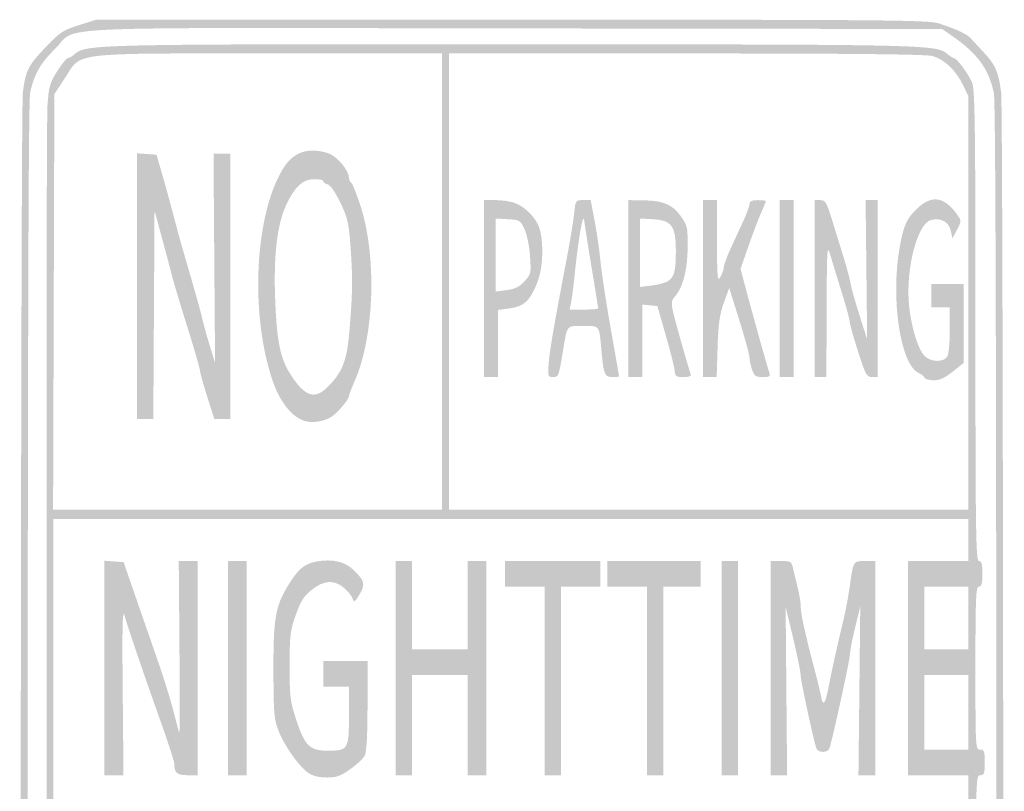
# Model space of a CAD drawing. Header units: inches. Extents: x -0.49 to 0.49, y -1.4 to 1.36.
# Tile 6 of 6: x -0.49 to 0.49, y 0.59 to 1.36. Entities that reach past the tile are written whole.
import ezdxf

# ---------------------------------------------------------------- set-up
doc = ezdxf.new("R2010")
doc.units = ezdxf.units.IN
doc.header["$MEASUREMENT"] = 0

msp = doc.modelspace()

# ---------------------------------------------------------------- hatches: boundary and pattern name
h = msp.add_hatch(color=7)
edge = h.paths.add_edge_path()
edge.add_spline(control_points=[(-0.38837, -1.35587), (-0.4232, -1.35139), (-0.45212, -1.33616), (-0.46555, -1.31525), (-0.48323, -1.28772), (-0.4863, -1.28057), (-0.48853, -1.26163), (-0.49162, -1.23555), (-0.49156, 1.26028), (-0.48847, 1.28431), (-0.48561, 1.30662), (-0.48325, 1.31122), (-0.46467, 1.3306), (-0.45139, 1.34445), (-0.44799, 1.34665), (-0.43247, 1.35153)], knot_values=[0, 0, 0, 0, 1, 1, 1, 2, 2, 2, 3, 3, 3, 4, 4, 4, 5, 5, 5, 5], degree=3, periodic=0)
edge.add_line((-0.43247, 1.35153), (-0.41512, 1.35698))
edge.add_line((-0.41512, 1.35698), (0, 1.35698))
edge.add_spline(control_points=[(0, 1.35698), (0.38033, 1.35698), (0.41609, 1.35665), (0.42674, 1.35312), (0.44492, 1.3471), (0.45432, 1.34261), (0.45849, 1.33798), (0.46061, 1.33564), (0.46616, 1.32964), (0.47083, 1.32464), (0.48278, 1.31187), (0.48583, 1.30489), (0.48847, 1.28431), (0.49154, 1.26041), (0.49162, -1.23546), (0.48855, -1.26167), (0.48627, -1.28118), (0.48055, -1.2936), (0.46327, -1.31657), (0.45527, -1.32719), (0.4252, -1.34884), (0.41843, -1.34884), (0.41628, -1.34884), (0.41047, -1.35067), (0.40552, -1.35291), (0.39706, -1.35673), (0.37281, -1.35699), (0.01047, -1.35725), (-0.20186, -1.3574), (-0.38134, -1.35678), (-0.38837, -1.35587)], knot_values=[0, 0, 0, 0, 1, 1, 1, 2, 2, 2, 3, 3, 3, 4, 4, 4, 5, 5, 5, 6, 6, 6, 7, 7, 7, 8, 8, 8, 9, 9, 9, 10, 10, 10, 10], degree=3, periodic=0)
edge = h.paths.add_edge_path(flags=0)
edge.add_spline(control_points=[(0.41717, -1.34092), (0.43893, -1.32958), (0.45455, -1.31545), (0.46647, -1.29633), (0.48542, -1.26593), (0.4837, -1.39562), (0.48378, 0.01177), (0.48384, 0.95414), (0.48318, 1.2744), (0.48118, 1.28387), (0.47609, 1.30788), (0.46485, 1.32322), (0.43956, 1.3407)], knot_values=[0, 0, 0, 0, 1, 1, 1, 2, 2, 2, 3, 3, 3, 4, 4, 4, 4], degree=3, periodic=0)
edge.add_line((0.43956, 1.3407), (0.42947, 1.34767))
edge.add_line((0.42947, 1.34767), (0.00175, 1.34827))
edge.add_spline(control_points=[(0.00175, 1.34827), (-0.4837, 1.34896), (-0.43225, 1.35124), (-0.45613, 1.32797), (-0.47092, 1.31355), (-0.47725, 1.30242), (-0.48118, 1.28387), (-0.48318, 1.2744), (-0.48384, 0.95414), (-0.48378, 0.01177), (-0.4837, -1.37097), (-0.48482, -1.2666), (-0.46985, -1.29092), (-0.46597, -1.29723), (-0.46279, -1.30322), (-0.46279, -1.30423), (-0.46279, -1.30873), (-0.44198, -1.32783), (-0.42702, -1.33705), (-0.40726, -1.34924), (-0.42956, -1.34863), (0.00041, -1.34874)], knot_values=[0, 0, 0, 0, 1, 1, 1, 2, 2, 2, 3, 3, 3, 4, 4, 4, 5, 5, 5, 6, 6, 6, 7, 7, 7, 7], degree=3, periodic=0)
edge.add_line((0.00041, -1.34874), (0.40199, -1.34884))
edge.add_line((0.40199, -1.34884), (0.41717, -1.34092))
h = msp.add_hatch(color=7)
edge = h.paths.add_edge_path()
edge.add_spline(control_points=[(-0.38023, -1.3311), (-0.38279, -1.33058), (-0.39089, -1.32898), (-0.39823, -1.32755), (-0.40557, -1.32612), (-0.41276, -1.32353), (-0.41421, -1.32178), (-0.41566, -1.32003), (-0.4191, -1.3186), (-0.42185, -1.3186), (-0.42734, -1.3186), (-0.43306, -1.3135), (-0.44527, -1.29767), (-0.45824, -1.28087), (-0.46052, -1.27539), (-0.46295, -1.25517), (-0.46444, -1.24286), (-0.46503, -1.02237), (-0.46461, -0.63605)], knot_values=[0, 0, 0, 0, 1, 1, 1, 2, 2, 2, 3, 3, 3, 4, 4, 4, 5, 5, 5, 6, 6, 6, 6], degree=3, periodic=0)
edge.add_line((-0.46461, -0.63605), (-0.46395, -0.03605))
edge.add_line((-0.46395, -0.03605), (-0.45541, -0.02384))
edge.add_spline(control_points=[(-0.45541, -0.02384), (-0.44345, -0.00674), (-0.4348, 0), (-0.4248, 0), (-0.41364, 0), (-0.4119, 0.00403), (-0.42134, 0.00799), (-0.42559, 0.00978), (-0.43086, 0.01316), (-0.43304, 0.0155), (-0.44487, 0.0282), (-0.45347, 0.03951), (-0.45841, 0.04884)], knot_values=[0, 0, 0, 0, 1, 1, 1, 2, 2, 2, 3, 3, 3, 4, 4, 4, 4], degree=3, periodic=0)
edge.add_line((-0.45841, 0.04884), (-0.46395, 0.0593))
edge.add_line((-0.46395, 0.0593), (-0.46467, 0.65465))
edge.add_spline(control_points=[(-0.46467, 0.65465), (-0.46507, 0.98209), (-0.46472, 1.25956), (-0.46389, 1.27125), (-0.46255, 1.29031), (-0.46154, 1.29386), (-0.45411, 1.30556), (-0.44956, 1.31273), (-0.44476, 1.3186), (-0.44345, 1.3186), (-0.44214, 1.3186), (-0.43921, 1.32029), (-0.43694, 1.32234), (-0.42577, 1.33244), (-0.42061, 1.33256), (0.00116, 1.33241), (0.41711, 1.33227), (0.42381, 1.33212), (0.43484, 1.32267), (0.43745, 1.32044), (0.44036, 1.3186), (0.44131, 1.3186), (0.44412, 1.3186), (0.45584, 1.30284), (0.45944, 1.29421), (0.46228, 1.28741), (0.46279, 1.25046), (0.46279, 1.05124), (0.46279, 0.84394), (0.4632, 0.81628), (0.46628, 0.81628), (0.46896, 0.81628), (0.46977, 0.81331), (0.46977, 0.80349), (0.46977, 0.79367), (0.46896, 0.7907), (0.46628, 0.7907), (0.46324, 0.7907), (0.46279, 0.7801), (0.46279, 0.7093), (0.46279, 0.62946), (0.46288, 0.62791), (0.46744, 0.62791), (0.47153, 0.62791), (0.47209, 0.62636), (0.47209, 0.61512), (0.47209, 0.60388), (0.47153, 0.60233), (0.46744, 0.60233), (0.46282, 0.60233), (0.46279, 0.60078), (0.46279, 0.33262)], knot_values=[0, 0, 0, 0, 1, 1, 1, 2, 2, 2, 3, 3, 3, 4, 4, 4, 5, 5, 5, 6, 6, 6, 7, 7, 7, 8, 8, 8, 9, 9, 9, 10, 10, 10, 11, 11, 11, 12, 12, 12, 13, 13, 13, 14, 14, 14, 15, 15, 15, 16, 16, 16, 17, 17, 17, 17], degree=3, periodic=0)
edge.add_line((0.46279, 0.33262), (0.46279, 0.06292))
edge.add_line((0.46279, 0.06292), (0.45699, 0.04981))
edge.add_spline(control_points=[(0.45699, 0.04981), (0.45177, 0.038), (0.4447, 0.02787), (0.43308, 0.0155), (0.43087, 0.01316), (0.42559, 0.00978), (0.42134, 0.00799), (0.41199, 0.00406), (0.41361, 0), (0.42455, 0), (0.43113, 0), (0.43459, -0.00212), (0.44407, -0.01196), (0.45041, -0.01854), (0.45722, -0.02733), (0.45919, -0.0315), (0.46241, -0.03827), (0.46279, -0.10373), (0.46279, -0.65064), (0.46279, -1.17811), (0.46233, -1.26352), (0.45943, -1.27174), (0.45577, -1.28211), (0.43884, -1.30785), (0.4314, -1.31438), (0.42884, -1.31662), (0.42473, -1.31848), (0.42228, -1.31853), (0.41982, -1.31857), (0.41616, -1.32002), (0.41414, -1.32176), (0.40303, -1.33131), (0.40662, -1.33122), (0.00698, -1.33165), (-0.20343, -1.33188), (-0.37767, -1.33163), (-0.38023, -1.3311)], knot_values=[0, 0, 0, 0, 1, 1, 1, 2, 2, 2, 3, 3, 3, 4, 4, 4, 5, 5, 5, 6, 6, 6, 7, 7, 7, 8, 8, 8, 9, 9, 9, 10, 10, 10, 11, 11, 11, 12, 12, 12, 12], degree=3, periodic=0)
edge = h.paths.add_edge_path(flags=0)
edge.add_spline(control_points=[(0.39886, -1.32025), (0.41344, -1.31674), (0.43115, -1.30417), (0.43604, -1.29388), (0.43808, -1.28957), (0.44064, -1.28605), (0.44172, -1.28605), (0.44281, -1.28605), (0.44642, -1.27923), (0.44975, -1.27091)], knot_values=[0, 0, 0, 0, 1, 1, 1, 2, 2, 2, 3, 3, 3, 3], degree=3, periodic=0)
edge.add_line((0.44975, -1.27091), (0.45581, -1.25577))
edge.add_line((0.45581, -1.25577), (0.45581, -1.16509))
edge.add_line((0.45581, -1.16509), (0.45581, -1.07442))
edge.add_line((0.45581, -1.07442), (-0.00116, -1.07442))
edge.add_line((-0.00116, -1.07442), (-0.45814, -1.07442))
edge.add_line((-0.45814, -1.07442), (-0.45814, -1.15919))
edge.add_spline(control_points=[(-0.45814, -1.15919), (-0.45814, -1.21303), (-0.45719, -1.24845), (-0.45553, -1.25628), (-0.45263, -1.26996), (-0.44527, -1.28605), (-0.44192, -1.28605), (-0.44073, -1.28605), (-0.43808, -1.28957), (-0.43604, -1.29388), (-0.43132, -1.30381), (-0.41367, -1.31666), (-0.40004, -1.32007), (-0.38443, -1.32398), (0.38268, -1.32415), (0.39886, -1.32025)], knot_values=[0, 0, 0, 0, 1, 1, 1, 2, 2, 2, 3, 3, 3, 4, 4, 4, 5, 5, 5, 5], degree=3, periodic=0)
h.paths.add_polyline_path([(0.45581, -0.7686), (0.45581, -0.46977), (-0.00116, -0.46977), (-0.45814, -0.46977), (-0.45814, -0.7686), (-0.45814, -1.06744), (-0.00116, -1.06744), (0.45581, -1.06744), (0.45581, -0.7686)], flags=0)
edge = h.paths.add_edge_path(flags=0)
edge.add_line((-0.06977, -0.23256), (-0.06977, -0.00465))
edge.add_line((-0.06977, -0.00465), (-0.22384, -0.00407))
edge.add_spline(control_points=[(-0.22384, -0.00407), (-0.30858, -0.00375), (-0.38733, -0.00349), (-0.39884, -0.0035), (-0.41637, -0.00351), (-0.42111, -0.00434), (-0.42804, -0.00864), (-0.43816, -0.01492), (-0.45321, -0.03622), (-0.45598, -0.04817), (-0.45711, -0.05302), (-0.45805, -0.14776), (-0.45808, -0.25872)], knot_values=[0, 0, 0, 0, 1, 1, 1, 2, 2, 2, 3, 3, 3, 4, 4, 4, 4], degree=3, periodic=0)
edge.add_line((-0.45808, -0.25872), (-0.45814, -0.46047))
edge.add_line((-0.45814, -0.46047), (-0.26395, -0.46047))
edge.add_line((-0.26395, -0.46047), (-0.06977, -0.46047))
edge.add_line((-0.06977, -0.46047), (-0.06977, -0.23256))
edge = h.paths.add_edge_path(flags=0)
edge.add_spline(control_points=[(0.45581, -0.25346), (0.45581, -0.04755), (0.45579, -0.04641), (0.45089, -0.036), (0.44536, -0.02421), (0.42613, -0.00567), (0.41809, -0.00435), (0.41517, -0.00388), (0.30578, -0.00382), (0.175, -0.00423)], knot_values=[0, 0, 0, 0, 1, 1, 1, 2, 2, 2, 3, 3, 3, 3], degree=3, periodic=0)
edge.add_line((0.175, -0.00423), (-0.06279, -0.00496))
edge.add_line((-0.06279, -0.00496), (-0.06279, -0.23271))
edge.add_line((-0.06279, -0.23271), (-0.06279, -0.46047))
edge.add_line((-0.06279, -0.46047), (0.19651, -0.46047))
edge.add_line((0.19651, -0.46047), (0.45581, -0.46047))
edge.add_line((0.45581, -0.46047), (0.45581, -0.25346))
edge = h.paths.add_edge_path(flags=0)
edge.add_spline(control_points=[(0.41328, 0.01233), (0.43246, 0.02562), (0.43724, 0.03134), (0.44883, 0.05488)], knot_values=[0, 0, 0, 0, 1, 1, 1, 1], degree=3, periodic=0)
edge.add_line((0.44883, 0.05488), (0.45581, 0.06906))
edge.add_line((0.45581, 0.06906), (0.45581, 0.16011))
edge.add_line((0.45581, 0.16011), (0.45581, 0.25116))
edge.add_line((0.45581, 0.25116), (-0.00131, 0.25116))
edge.add_line((-0.00131, 0.25116), (-0.45843, 0.25116))
edge.add_line((-0.45843, 0.25116), (-0.4577, 0.15988))
edge.add_spline(control_points=[(-0.4577, 0.15988), (-0.45699, 0.0699), (-0.4569, 0.06843), (-0.45153, 0.05656), (-0.44853, 0.04994), (-0.44409, 0.04271), (-0.44165, 0.0405), (-0.43921, 0.0383), (-0.43721, 0.03556), (-0.43721, 0.03443), (-0.43721, 0.03017), (-0.41429, 0.01114), (-0.40436, 0.00714), (-0.40091, 0.00576), (-0.24791, 0.00509), (0.00252, 0.00537)], knot_values=[0, 0, 0, 0, 1, 1, 1, 2, 2, 2, 3, 3, 3, 4, 4, 4, 5, 5, 5, 5], degree=3, periodic=0)
edge.add_line((0.00252, 0.00537), (0.40389, 0.00581))
edge.add_line((0.40389, 0.00581), (0.41328, 0.01233))
h.paths.add_polyline_path([(0.45581, 0.4314), (0.45581, 0.60233), (0.42558, 0.60233), (0.39535, 0.60233), (0.39535, 0.7093), (0.39535, 0.81628), (0.42558, 0.81628), (0.45581, 0.81628), (0.45581, 0.83721), (0.45581, 0.85814), (-0.00116, 0.85814), (-0.45814, 0.85814), (-0.45814, 0.5593), (-0.45814, 0.26047), (-0.00116, 0.26047), (0.45581, 0.26047), (0.45581, 0.4314)], flags=0)
h.paths.add_polyline_path([(0.45581, 0.66512), (0.45581, 0.70233), (0.43372, 0.70233), (0.41163, 0.70233), (0.41163, 0.66512), (0.41163, 0.62791), (0.43372, 0.62791), (0.45581, 0.62791), (0.45581, 0.66512)], flags=0)
h.paths.add_polyline_path([(0.45581, 0.7593), (0.45581, 0.7907), (0.43372, 0.7907), (0.41163, 0.7907), (0.41163, 0.7593), (0.41163, 0.72791), (0.43372, 0.72791), (0.45581, 0.72791), (0.45581, 0.7593)], flags=0)
edge = h.paths.add_edge_path(flags=0)
edge.add_line((-0.06977, 1.09535), (-0.06977, 1.32326))
edge.add_line((-0.06977, 1.32326), (-0.24028, 1.32326))
edge.add_spline(control_points=[(-0.24028, 1.32326), (-0.44296, 1.32326), (-0.42939, 1.32484), (-0.44606, 1.29929)], knot_values=[0, 0, 0, 0, 1, 1, 1, 1], degree=3, periodic=0)
edge.add_line((-0.44606, 1.29929), (-0.45698, 1.28256))
edge.add_line((-0.45698, 1.28256), (-0.45762, 1.075))
edge.add_line((-0.45762, 1.075), (-0.45826, 0.86744))
edge.add_line((-0.45826, 0.86744), (-0.26401, 0.86744))
edge.add_line((-0.26401, 0.86744), (-0.06977, 0.86744))
edge.add_line((-0.06977, 0.86744), (-0.06977, 1.09535))
edge = h.paths.add_edge_path(flags=0)
edge.add_line((0.45581, 1.07398), (0.45581, 1.28052))
edge.add_line((0.45581, 1.28052), (0.45022, 1.29201))
edge.add_spline(control_points=[(0.45022, 1.29201), (0.44307, 1.30667), (0.43159, 1.3175), (0.41977, 1.32071), (0.41336, 1.32244), (0.33671, 1.32323), (0.17384, 1.32324)], knot_values=[0, 0, 0, 0, 1, 1, 1, 2, 2, 2, 2], degree=3, periodic=0)
edge.add_line((0.17384, 1.32324), (-0.06279, 1.32326))
edge.add_line((-0.06279, 1.32326), (-0.06279, 1.09535))
edge.add_line((-0.06279, 1.09535), (-0.06279, 0.86744))
edge.add_line((-0.06279, 0.86744), (0.19651, 0.86744))
edge.add_line((0.19651, 0.86744), (0.45581, 0.86744))
edge.add_line((0.45581, 0.86744), (0.45581, 1.07398))
h = msp.add_hatch(color=7)
edge = h.paths.add_edge_path()
edge.add_spline(control_points=[(-0.20338, 0.95537), (-0.21706, 0.95705), (-0.23077, 0.97259), (-0.23871, 0.99541), (-0.26212, 1.06273), (-0.25696, 1.16402), (-0.22781, 1.20945), (-0.21777, 1.22511), (-0.20265, 1.22989), (-0.18334, 1.22351), (-0.1749, 1.22073), (-0.16279, 1.2063), (-0.16279, 1.19902), (-0.16279, 1.19715), (-0.16183, 1.19503), (-0.16065, 1.1943), (-0.15947, 1.19357), (-0.15532, 1.18331), (-0.15142, 1.17149), (-0.13478, 1.12104), (-0.13738, 1.0406), (-0.15709, 0.99603), (-0.16022, 0.98894), (-0.16279, 0.98212), (-0.16279, 0.98086), (-0.16279, 0.97798), (-0.17366, 0.96495), (-0.17947, 0.96086), (-0.18555, 0.95659), (-0.19521, 0.95437), (-0.20338, 0.95537)], knot_values=[0, 0, 0, 0, 1, 1, 1, 2, 2, 2, 3, 3, 3, 4, 4, 4, 5, 5, 5, 6, 6, 6, 7, 7, 7, 8, 8, 8, 9, 9, 9, 10, 10, 10, 10], degree=3, periodic=0)
edge = h.paths.add_edge_path(flags=0)
edge.add_spline(control_points=[(-0.18343, 0.99078), (-0.16897, 1.00559), (-0.16474, 1.01685), (-0.16225, 1.04717), (-0.15915, 1.08483), (-0.15899, 1.09838), (-0.16124, 1.13023), (-0.16293, 1.15396), (-0.16407, 1.15891), (-0.17137, 1.17413), (-0.17635, 1.18448), (-0.18134, 1.19173), (-0.18399, 1.19242), (-0.1864, 1.19305), (-0.18837, 1.19449), (-0.18837, 1.19562), (-0.18837, 1.19675), (-0.19241, 1.19767), (-0.19733, 1.19767), (-0.2089, 1.19767), (-0.21664, 1.19062), (-0.22541, 1.17208), (-0.23465, 1.15253), (-0.2383, 1.12054), (-0.23642, 1.07558), (-0.2347, 1.03475), (-0.23132, 1.01851), (-0.22124, 1.00282), (-0.20666, 0.98009), (-0.19689, 0.97698), (-0.18343, 0.99078)], knot_values=[0, 0, 0, 0, 1, 1, 1, 2, 2, 2, 3, 3, 3, 4, 4, 4, 5, 5, 5, 6, 6, 6, 7, 7, 7, 8, 8, 8, 9, 9, 9, 10, 10, 10, 10], degree=3, periodic=0)
h = msp.add_hatch(color=7)
edge = h.paths.add_edge_path()
edge.add_line((-0.37442, 1.09083), (-0.37442, 1.22352))
edge.add_line((-0.37442, 1.22352), (-0.36473, 1.22281))
edge.add_line((-0.36473, 1.22281), (-0.35505, 1.22209))
edge.add_line((-0.35505, 1.22209), (-0.3506, 1.20698))
edge.add_spline(control_points=[(-0.3506, 1.20698), (-0.34656, 1.19326), (-0.34262, 1.17885), (-0.33375, 1.14535), (-0.33206, 1.13895), (-0.32652, 1.11959), (-0.32145, 1.10233), (-0.31637, 1.08506), (-0.311, 1.0657), (-0.30952, 1.0593), (-0.30803, 1.05291), (-0.3045, 1.04009), (-0.30167, 1.03083)], knot_values=[0, 0, 0, 0, 1, 1, 1, 2, 2, 2, 3, 3, 3, 4, 4, 4, 4], degree=3, periodic=0)
edge.add_line((-0.30167, 1.03083), (-0.29651, 1.01399))
edge.add_line((-0.29651, 1.01399), (-0.2973, 1.11862))
edge.add_line((-0.2973, 1.11862), (-0.29808, 1.22326))
edge.add_line((-0.29808, 1.22326), (-0.28974, 1.22326))
edge.add_line((-0.28974, 1.22326), (-0.2814, 1.22326))
edge.add_line((-0.2814, 1.22326), (-0.2814, 1.0907))
edge.add_line((-0.2814, 1.0907), (-0.2814, 0.95814))
edge.add_line((-0.2814, 0.95814), (-0.28934, 0.95814))
edge.add_line((-0.28934, 0.95814), (-0.29728, 0.95814))
edge.add_line((-0.29728, 0.95814), (-0.30446, 0.98081))
edge.add_spline(control_points=[(-0.30446, 0.98081), (-0.30841, 0.99328), (-0.31164, 1.00494), (-0.31163, 1.00671), (-0.31163, 1.00848), (-0.31724, 1.02784), (-0.3241, 1.04973), (-0.33096, 1.07162), (-0.33776, 1.09424), (-0.33921, 1.1), (-0.34066, 1.10576), (-0.34525, 1.12302), (-0.34941, 1.13837)], knot_values=[0, 0, 0, 0, 1, 1, 1, 2, 2, 2, 3, 3, 3, 4, 4, 4, 4], degree=3, periodic=0)
edge.add_line((-0.34941, 1.13837), (-0.35698, 1.16628))
edge.add_line((-0.35698, 1.16628), (-0.35758, 1.06221))
edge.add_line((-0.35758, 1.06221), (-0.35819, 0.95814))
edge.add_line((-0.35819, 0.95814), (-0.3663, 0.95814))
edge.add_line((-0.3663, 0.95814), (-0.37442, 0.95814))
edge.add_line((-0.37442, 0.95814), (-0.37442, 1.09083))
h = msp.add_hatch(color=7)
edge = h.paths.add_edge_path()
edge.add_spline(control_points=[(0.41686, 0.99718), (0.41398, 0.99763), (0.41163, 0.9988), (0.41163, 0.99979), (0.41163, 1.00077), (0.40905, 1.00275), (0.40591, 1.00418), (0.38787, 1.0124), (0.37801, 1.07799), (0.38708, 1.12951), (0.39104, 1.15205), (0.3943, 1.15899), (0.40577, 1.16942), (0.41974, 1.18212), (0.43201, 1.17986), (0.44454, 1.16229), (0.44899, 1.15605), (0.44899, 1.15589), (0.44442, 1.14718)], knot_values=[0, 0, 0, 0, 1, 1, 1, 2, 2, 2, 3, 3, 3, 4, 4, 4, 5, 5, 5, 6, 6, 6, 6], degree=3, periodic=0)
edge.add_line((0.44442, 1.14718), (0.43981, 1.13837))
edge.add_line((0.43981, 1.13837), (0.43818, 1.14611))
edge.add_spline(control_points=[(0.43818, 1.14611), (0.43634, 1.15486), (0.42863, 1.15918), (0.41873, 1.157), (0.40524, 1.15404), (0.39338, 1.1101), (0.39631, 1.07393), (0.39806, 1.05244), (0.40504, 1.02853), (0.41166, 1.02144), (0.41791, 1.01472), (0.43136, 1.01434), (0.4348, 1.02078), (0.43613, 1.02325), (0.43721, 1.03529), (0.43721, 1.04752)], knot_values=[0, 0, 0, 0, 1, 1, 1, 2, 2, 2, 3, 3, 3, 4, 4, 4, 5, 5, 5, 5], degree=3, periodic=0)
edge.add_line((0.43721, 1.04752), (0.43721, 1.06977))
edge.add_line((0.43721, 1.06977), (0.42791, 1.06977))
edge.add_line((0.42791, 1.06977), (0.4186, 1.06977))
edge.add_line((0.4186, 1.06977), (0.4186, 1.0814))
edge.add_line((0.4186, 1.0814), (0.4186, 1.09302))
edge.add_line((0.4186, 1.09302), (0.43488, 1.09302))
edge.add_line((0.43488, 1.09302), (0.45116, 1.09302))
edge.add_line((0.45116, 1.09302), (0.45116, 1.05364))
edge.add_line((0.45116, 1.05364), (0.45116, 1.01426))
edge.add_line((0.45116, 1.01426), (0.44128, 1.0063))
edge.add_spline(control_points=[(0.44128, 1.0063), (0.43083, 0.99789), (0.42538, 0.99585), (0.41686, 0.99718)], knot_values=[0, 0, 0, 0, 1, 1, 1, 1], degree=3, periodic=0)
h = msp.add_hatch(color=7)
edge = h.paths.add_edge_path()
edge.add_line((-0.02791, 1.08837), (-0.02791, 1.17674))
edge.add_line((-0.02791, 1.17674), (-0.01663, 1.17674))
edge.add_spline(control_points=[(-0.01663, 1.17674), (-0.01042, 1.17674), (-0.00196, 1.17557), (0.00217, 1.17412), (0.01332, 1.17024), (0.02485, 1.15829), (0.02771, 1.14767), (0.03181, 1.13241), (0.0308, 1.10885), (0.02544, 1.09497), (0.01829, 1.07643), (0.01221, 1.0706), (-0.00199, 1.06865)], knot_values=[0, 0, 0, 0, 1, 1, 1, 2, 2, 2, 3, 3, 3, 4, 4, 4, 4], degree=3, periodic=0)
edge.add_line((-0.00199, 1.06865), (-0.01395, 1.06701))
edge.add_line((-0.01395, 1.06701), (-0.01395, 1.0335))
edge.add_line((-0.01395, 1.0335), (-0.01395, 1))
edge.add_line((-0.01395, 1), (-0.02093, 1))
edge.add_line((-0.02093, 1), (-0.02791, 1))
edge.add_line((-0.02791, 1), (-0.02791, 1.08837))
edge = h.paths.add_edge_path(flags=0)
edge.add_spline(control_points=[(0.01252, 1.09571), (0.01896, 1.1028), (0.01917, 1.10376), (0.018, 1.12081), (0.01732, 1.13082), (0.0149, 1.14255), (0.01246, 1.14775), (0.00831, 1.1566), (0.00762, 1.15701), (-0.00408, 1.15768)], knot_values=[0, 0, 0, 0, 1, 1, 1, 2, 2, 2, 3, 3, 3, 3], degree=3, periodic=0)
edge.add_line((-0.00408, 1.15768), (-0.01628, 1.15838))
edge.add_line((-0.01628, 1.15838), (-0.01628, 1.1219))
edge.add_line((-0.01628, 1.1219), (-0.01628, 1.08541))
edge.add_line((-0.01628, 1.08541), (-0.00523, 1.08687))
edge.add_spline(control_points=[(-0.00523, 1.08687), (0.00315, 1.08798), (0.00743, 1.09011), (0.01252, 1.09571)], knot_values=[0, 0, 0, 0, 1, 1, 1, 1], degree=3, periodic=0)
h = msp.add_hatch(color=7)
edge = h.paths.add_edge_path()
edge.add_spline(control_points=[(0.03661, 1.01337), (0.0375, 1.02608), (0.04194, 1.05188), (0.05488, 1.11961), (0.05804, 1.13616), (0.06126, 1.15578), (0.06204, 1.16322), (0.06344, 1.17664), (0.06351, 1.17674), (0.07101, 1.17674)], knot_values=[0, 0, 0, 0, 1, 1, 1, 2, 2, 2, 3, 3, 3, 3], degree=3, periodic=0)
edge.add_line((0.07101, 1.17674), (0.07856, 1.17674))
edge.add_line((0.07856, 1.17674), (0.08246, 1.1564))
edge.add_spline(control_points=[(0.08246, 1.1564), (0.0846, 1.1452), (0.08728, 1.12663), (0.08842, 1.11512), (0.08955, 1.1036), (0.09419, 1.07326), (0.09872, 1.04767), (0.10325, 1.02209), (0.10696, 1.0009), (0.10696, 1.00058), (0.10697, 1.00026), (0.10395, 1), (0.10025, 1), (0.09254, 1), (0.09141, 1.00271), (0.08936, 1.0261), (0.08704, 1.05244), (0.08797, 1.05116), (0.07104, 1.05116), (0.05421, 1.05116), (0.0553, 1.05245), (0.05121, 1.02791), (0.04656, 1.00004), (0.04654, 1), (0.0409, 1), (0.03597, 1), (0.03572, 1.00077), (0.03661, 1.01337)], knot_values=[0, 0, 0, 0, 1, 1, 1, 2, 2, 2, 3, 3, 3, 4, 4, 4, 5, 5, 5, 6, 6, 6, 7, 7, 7, 8, 8, 8, 9, 9, 9, 9], degree=3, periodic=0)
edge = h.paths.add_edge_path(flags=0)
edge.add_spline(control_points=[(0.08605, 1.06855), (0.08605, 1.06916), (0.08291, 1.08872), (0.07907, 1.11201), (0.07523, 1.1353), (0.07209, 1.15538), (0.07209, 1.15664), (0.07209, 1.15789), (0.07163, 1.15845), (0.07107, 1.15789), (0.06948, 1.1563), (0.06528, 1.12913), (0.06284, 1.10465), (0.06163, 1.0925), (0.05994, 1.07916), (0.0591, 1.075)], knot_values=[0, 0, 0, 0, 1, 1, 1, 2, 2, 2, 3, 3, 3, 4, 4, 4, 5, 5, 5, 5], degree=3, periodic=0)
edge.add_line((0.0591, 1.075), (0.05756, 1.06744))
edge.add_line((0.05756, 1.06744), (0.0718, 1.06744))
edge.add_spline(control_points=[(0.0718, 1.06744), (0.07964, 1.06744), (0.08605, 1.06794), (0.08605, 1.06855)], knot_values=[0, 0, 0, 0, 1, 1, 1, 1], degree=3, periodic=0)
h = msp.add_hatch(color=7)
edge = h.paths.add_edge_path()
edge.add_line((0.11628, 1.08837), (0.11628, 1.17674))
edge.add_line((0.11628, 1.17674), (0.13081, 1.17657))
edge.add_spline(control_points=[(0.13081, 1.17657), (0.15106, 1.17632), (0.1603, 1.17243), (0.1686, 1.16064), (0.17525, 1.15122), (0.17557, 1.14967), (0.17535, 1.12828), (0.17511, 1.10571), (0.17038, 1.08875), (0.16163, 1.07907), (0.15916, 1.07634), (0.159, 1.07329), (0.16086, 1.06512), (0.16317, 1.05499), (0.17624, 1.00881), (0.17847, 1.00291), (0.17922, 1.00092), (0.17692, 1), (0.17118, 1), (0.16407, 1), (0.16277, 1.0008), (0.16264, 1.00523), (0.16256, 1.00811), (0.1586, 1.02407), (0.15384, 1.0407)], knot_values=[0, 0, 0, 0, 1, 1, 1, 2, 2, 2, 3, 3, 3, 4, 4, 4, 5, 5, 5, 6, 6, 6, 7, 7, 7, 8, 8, 8, 8], degree=3, periodic=0)
edge.add_line((0.15384, 1.0407), (0.14519, 1.07093))
edge.add_line((0.14519, 1.07093), (0.13771, 1.07166))
edge.add_line((0.13771, 1.07166), (0.13023, 1.07239))
edge.add_line((0.13023, 1.07239), (0.13023, 1.03619))
edge.add_line((0.13023, 1.03619), (0.13023, 1))
edge.add_line((0.13023, 1), (0.12326, 1))
edge.add_line((0.12326, 1), (0.11628, 1))
edge.add_line((0.11628, 1), (0.11628, 1.08837))
edge = h.paths.add_edge_path(flags=0)
edge.add_spline(control_points=[(0.15572, 1.0958), (0.16204, 1.0997), (0.16374, 1.10649), (0.16363, 1.12743), (0.1635, 1.15091), (0.15917, 1.15671), (0.14104, 1.15767)], knot_values=[0, 0, 0, 0, 1, 1, 1, 2, 2, 2, 2], degree=3, periodic=0)
edge.add_line((0.14104, 1.15767), (0.12791, 1.15837))
edge.add_line((0.12791, 1.15837), (0.12791, 1.12421))
edge.add_line((0.12791, 1.12421), (0.12791, 1.09005))
edge.add_line((0.12791, 1.09005), (0.13936, 1.09141))
edge.add_spline(control_points=[(0.13936, 1.09141), (0.14566, 1.09215), (0.15302, 1.09413), (0.15572, 1.0958)], knot_values=[0, 0, 0, 0, 1, 1, 1, 1], degree=3, periodic=0)
h = msp.add_hatch(color=7)
edge = h.paths.add_edge_path()
edge.add_line((0.1907, 1.08837), (0.1907, 1.17674))
edge.add_line((0.1907, 1.17674), (0.19767, 1.17674))
edge.add_line((0.19767, 1.17674), (0.20465, 1.17674))
edge.add_line((0.20465, 1.17674), (0.20473, 1.13547))
edge.add_spline(control_points=[(0.20473, 1.13547), (0.20481, 1.0985), (0.20516, 1.09479), (0.20814, 1.1), (0.20997, 1.1032), (0.2115, 1.10764), (0.21155, 1.10988), (0.21159, 1.11211), (0.21489, 1.12101), (0.21888, 1.12964), (0.22287, 1.13828), (0.22862, 1.15078), (0.23167, 1.15741), (0.23472, 1.16405), (0.23721, 1.17111), (0.23721, 1.17311), (0.23721, 1.17571), (0.23952, 1.17674), (0.24535, 1.17674), (0.24983, 1.17674), (0.25349, 1.17631), (0.25349, 1.17577), (0.25349, 1.17524), (0.25127, 1.16975), (0.24856, 1.16356), (0.24585, 1.15738), (0.24016, 1.14238), (0.23593, 1.13023)], knot_values=[0, 0, 0, 0, 1, 1, 1, 2, 2, 2, 3, 3, 3, 4, 4, 4, 5, 5, 5, 6, 6, 6, 7, 7, 7, 8, 8, 8, 9, 9, 9, 9], degree=3, periodic=0)
edge.add_line((0.23593, 1.13023), (0.22822, 1.10814))
edge.add_line((0.22822, 1.10814), (0.23253, 1.09186))
edge.add_spline(control_points=[(0.23253, 1.09186), (0.24001, 1.06355), (0.25551, 1.00814), (0.25711, 1.00399), (0.25837, 1.00069), (0.25723, 1), (0.25048, 1), (0.24341, 1), (0.24197, 1.00099), (0.23976, 1.00732), (0.23836, 1.01135), (0.23718, 1.01685), (0.23715, 1.01953), (0.23712, 1.02222), (0.23256, 1.03896), (0.227, 1.05673)], knot_values=[0, 0, 0, 0, 1, 1, 1, 2, 2, 2, 3, 3, 3, 4, 4, 4, 5, 5, 5, 5], degree=3, periodic=0)
edge.add_line((0.227, 1.05673), (0.21691, 1.08905))
edge.add_line((0.21691, 1.08905), (0.21155, 1.07418))
edge.add_spline(control_points=[(0.21155, 1.07418), (0.2073, 1.06238), (0.206, 1.05316), (0.20529, 1.02965)], knot_values=[0, 0, 0, 0, 1, 1, 1, 1], degree=3, periodic=0)
edge.add_line((0.20529, 1.02965), (0.20439, 1))
edge.add_line((0.20439, 1), (0.19755, 1))
edge.add_line((0.19755, 1), (0.1907, 1))
edge.add_line((0.1907, 1), (0.1907, 1.08837))
for points in [[(0.26744, 1.08837), (0.26744, 1.17674), (0.27442, 1.17674), (0.2814, 1.17674), (0.2814, 1.08837), (0.2814, 1), (0.27442, 1), (0.26744, 1), (0.26744, 1.08837)], [(-0.28372, 0.7093), (-0.28372, 0.81628), (-0.27442, 0.81628), (-0.26512, 0.81628), (-0.26512, 0.7093), (-0.26512, 0.60233), (-0.27442, 0.60233), (-0.28372, 0.60233), (-0.28372, 0.7093)], [(-0.11628, 0.7093), (-0.11628, 0.81628), (-0.10814, 0.81628), (-0.1, 0.81628), (-0.1, 0.77209), (-0.1, 0.72791), (-0.07209, 0.72791), (-0.04419, 0.72791), (-0.04419, 0.77209), (-0.04419, 0.81628), (-0.03488, 0.81628), (-0.02558, 0.81628), (-0.02558, 0.7093), (-0.02558, 0.60233), (-0.03488, 0.60233), (-0.04419, 0.60233), (-0.04419, 0.65233), (-0.04419, 0.70233), (-0.07209, 0.70233), (-0.1, 0.70233), (-0.1, 0.65233), (-0.1, 0.60233), (-0.10814, 0.60233), (-0.11628, 0.60233), (-0.11628, 0.7093)], [(0.03256, 0.69651), (0.03256, 0.7907), (0.01279, 0.7907), (-0.00698, 0.7907), (-0.00698, 0.80349), (-0.00698, 0.81628), (0.0407, 0.81628), (0.08837, 0.81628), (0.08837, 0.80349), (0.08837, 0.7907), (0.0686, 0.7907), (0.04884, 0.7907), (0.04884, 0.69651), (0.04884, 0.60233), (0.0407, 0.60233), (0.03256, 0.60233), (0.03256, 0.69651)], [(0.13488, 0.69651), (0.13488, 0.7907), (0.11512, 0.7907), (0.09535, 0.7907), (0.09535, 0.80349), (0.09535, 0.81628), (0.14186, 0.81628), (0.18837, 0.81628), (0.18837, 0.80349), (0.18837, 0.7907), (0.16977, 0.7907), (0.15116, 0.7907), (0.15116, 0.69651), (0.15116, 0.60233), (0.14302, 0.60233), (0.13488, 0.60233), (0.13488, 0.69651)], [(0.2093, 0.7093), (0.2093, 0.81628), (0.21744, 0.81628), (0.22558, 0.81628), (0.22558, 0.7093), (0.22558, 0.60233), (0.21744, 0.60233), (0.2093, 0.60233), (0.2093, 0.7093)]]:
    msp.add_hatch(color=7).paths.add_polyline_path(points)
h = msp.add_hatch(color=7)
edge = h.paths.add_edge_path()
edge.add_line((0.30233, 1.08837), (0.30233, 1.17674))
edge.add_line((0.30233, 1.17674), (0.30793, 1.17674))
edge.add_spline(control_points=[(0.30793, 1.17674), (0.31296, 1.17674), (0.31419, 1.17462), (0.3198, 1.1564), (0.32324, 1.1452), (0.32848, 1.1282), (0.33144, 1.1186), (0.3344, 1.10901), (0.33745, 1.0975), (0.33822, 1.09302), (0.33899, 1.08855), (0.34301, 1.07426), (0.34714, 1.06128)], knot_values=[0, 0, 0, 0, 1, 1, 1, 2, 2, 2, 3, 3, 3, 4, 4, 4, 4], degree=3, periodic=0)
edge.add_line((0.34714, 1.06128), (0.35465, 1.03768))
edge.add_line((0.35465, 1.03768), (0.35389, 1.10721))
edge.add_line((0.35389, 1.10721), (0.35312, 1.17674))
edge.add_line((0.35312, 1.17674), (0.35912, 1.17674))
edge.add_line((0.35912, 1.17674), (0.36512, 1.17674))
edge.add_line((0.36512, 1.17674), (0.36512, 1.08837))
edge.add_line((0.36512, 1.08837), (0.36512, 1))
edge.add_line((0.36512, 1), (0.35942, 1))
edge.add_spline(control_points=[(0.35942, 1), (0.35422, 1), (0.35302, 1.00223), (0.34547, 1.02584), (0.34093, 1.04005), (0.33721, 1.05335), (0.33721, 1.05539), (0.33721, 1.05743), (0.33361, 1.07066), (0.32921, 1.08479), (0.32481, 1.09891), (0.31969, 1.1157), (0.31783, 1.12209), (0.31466, 1.13297), (0.31442, 1.1294), (0.3142, 1.06686)], knot_values=[0, 0, 0, 0, 1, 1, 1, 2, 2, 2, 3, 3, 3, 4, 4, 4, 5, 5, 5, 5], degree=3, periodic=0)
edge.add_line((0.3142, 1.06686), (0.31395, 1))
edge.add_line((0.31395, 1), (0.30814, 1))
edge.add_line((0.30814, 1), (0.30233, 1))
edge.add_line((0.30233, 1), (0.30233, 1.08837))
h = msp.add_hatch(color=7)
edge = h.paths.add_edge_path()
edge.add_line((-0.40698, 0.70944), (-0.40698, 0.81655))
edge.add_line((-0.40698, 0.81655), (-0.39741, 0.81583))
edge.add_line((-0.39741, 0.81583), (-0.38784, 0.81512))
edge.add_line((-0.38784, 0.81512), (-0.37578, 0.78023))
edge.add_spline(control_points=[(-0.37578, 0.78023), (-0.36914, 0.76105), (-0.35915, 0.73227), (-0.35359, 0.71628), (-0.34802, 0.70029), (-0.34113, 0.67815), (-0.33827, 0.66707), (-0.33542, 0.656), (-0.33271, 0.64579), (-0.33224, 0.64438), (-0.33178, 0.64298), (-0.3317, 0.68108), (-0.33208, 0.72906)], knot_values=[0, 0, 0, 0, 1, 1, 1, 2, 2, 2, 3, 3, 3, 4, 4, 4, 4], degree=3, periodic=0)
edge.add_line((-0.33208, 0.72906), (-0.33277, 0.81628))
edge.add_line((-0.33277, 0.81628), (-0.32336, 0.81628))
edge.add_line((-0.32336, 0.81628), (-0.31395, 0.81628))
edge.add_line((-0.31395, 0.81628), (-0.31395, 0.7093))
edge.add_line((-0.31395, 0.7093), (-0.31395, 0.60233))
edge.add_line((-0.31395, 0.60233), (-0.32417, 0.60233))
edge.add_spline(control_points=[(-0.32417, 0.60233), (-0.33453, 0.60233), (-0.33725, 0.60467), (-0.33718, 0.61356), (-0.33716, 0.6157), (-0.34274, 0.63314), (-0.34957, 0.65233), (-0.36728, 0.70204), (-0.38391, 0.75076), (-0.38694, 0.7618), (-0.38894, 0.7691), (-0.38936, 0.752), (-0.38875, 0.6868)], knot_values=[0, 0, 0, 0, 1, 1, 1, 2, 2, 2, 3, 3, 3, 4, 4, 4, 4], degree=3, periodic=0)
edge.add_line((-0.38875, 0.6868), (-0.38797, 0.60233))
edge.add_line((-0.38797, 0.60233), (-0.39748, 0.60233))
edge.add_line((-0.39748, 0.60233), (-0.40698, 0.60233))
edge.add_line((-0.40698, 0.60233), (-0.40698, 0.70944))
h = msp.add_hatch(color=7)
edge = h.paths.add_edge_path()
edge.add_spline(control_points=[(-0.20291, 0.60425), (-0.21209, 0.61031), (-0.22703, 0.63121), (-0.23297, 0.64632), (-0.23759, 0.65809), (-0.23808, 0.66364), (-0.23822, 0.70581), (-0.23839, 0.75829), (-0.23638, 0.77056), (-0.22431, 0.7907), (-0.21395, 0.80798), (-0.20745, 0.81359), (-0.19521, 0.81577), (-0.17967, 0.81854), (-0.16736, 0.8159), (-0.15901, 0.80802), (-0.14712, 0.7968), (-0.14613, 0.79307), (-0.15229, 0.78285), (-0.15713, 0.77484), (-0.15783, 0.77442), (-0.15919, 0.77873), (-0.16003, 0.78136), (-0.16388, 0.78618), (-0.16774, 0.78943), (-0.17771, 0.79782), (-0.18765, 0.79725), (-0.19987, 0.78757), (-0.20783, 0.78127), (-0.21088, 0.77651), (-0.21587, 0.76257), (-0.22146, 0.74696), (-0.22204, 0.74219), (-0.22206, 0.71163), (-0.22209, 0.68082), (-0.22152, 0.67617), (-0.21549, 0.65777), (-0.20693, 0.63166), (-0.20199, 0.62682), (-0.18389, 0.62682), (-0.16345, 0.62682), (-0.16279, 0.62792), (-0.16279, 0.66191)], knot_values=[0, 0, 0, 0, 1, 1, 1, 2, 2, 2, 3, 3, 3, 4, 4, 4, 5, 5, 5, 6, 6, 6, 7, 7, 7, 8, 8, 8, 9, 9, 9, 10, 10, 10, 11, 11, 11, 12, 12, 12, 13, 13, 13, 14, 14, 14, 14], degree=3, periodic=0)
edge.add_line((-0.16279, 0.66191), (-0.16279, 0.6907))
edge.add_line((-0.16279, 0.6907), (-0.17558, 0.6907))
edge.add_line((-0.17558, 0.6907), (-0.18837, 0.6907))
edge.add_line((-0.18837, 0.6907), (-0.18837, 0.70349))
edge.add_line((-0.18837, 0.70349), (-0.18837, 0.71628))
edge.add_line((-0.18837, 0.71628), (-0.16628, 0.71628))
edge.add_line((-0.16628, 0.71628), (-0.14419, 0.71628))
edge.add_line((-0.14419, 0.71628), (-0.14427, 0.67151))
edge.add_spline(control_points=[(-0.14427, 0.67151), (-0.14433, 0.64065), (-0.14524, 0.62515), (-0.1472, 0.62162), (-0.14877, 0.61879), (-0.15527, 0.61278), (-0.16165, 0.60824), (-0.17122, 0.60144), (-0.17527, 0.6), (-0.18488, 0.60002), (-0.19219, 0.60002), (-0.19889, 0.6016), (-0.20291, 0.60425)], knot_values=[0, 0, 0, 0, 1, 1, 1, 2, 2, 2, 3, 3, 3, 4, 4, 4, 4], degree=3, periodic=0)
h = msp.add_hatch(color=7)
edge = h.paths.add_edge_path()
edge.add_line((0.25814, 0.7093), (0.25814, 0.81628))
edge.add_line((0.25814, 0.81628), (0.26856, 0.81628))
edge.add_spline(control_points=[(0.26856, 0.81628), (0.27803, 0.81628), (0.27911, 0.81569), (0.28043, 0.80988), (0.28123, 0.80637), (0.28334, 0.79758), (0.28513, 0.79036), (0.28691, 0.78314), (0.28837, 0.77425), (0.28837, 0.77059), (0.28836, 0.76349), (0.29243, 0.74485), (0.30176, 0.7093), (0.30495, 0.69715), (0.30807, 0.68433), (0.30869, 0.68081), (0.31054, 0.67042), (0.31291, 0.6734), (0.31608, 0.69012), (0.31903, 0.70568), (0.32496, 0.73244), (0.33142, 0.7593), (0.33326, 0.76698), (0.33587, 0.7811), (0.33721, 0.7907), (0.34082, 0.81659), (0.34063, 0.81628), (0.35248, 0.81628)], knot_values=[0, 0, 0, 0, 1, 1, 1, 2, 2, 2, 3, 3, 3, 4, 4, 4, 5, 5, 5, 6, 6, 6, 7, 7, 7, 8, 8, 8, 9, 9, 9, 9], degree=3, periodic=0)
edge.add_line((0.35248, 0.81628), (0.36279, 0.81628))
edge.add_line((0.36279, 0.81628), (0.36279, 0.7093))
edge.add_line((0.36279, 0.7093), (0.36279, 0.60233))
edge.add_line((0.36279, 0.60233), (0.35438, 0.60233))
edge.add_line((0.35438, 0.60233), (0.34596, 0.60233))
edge.add_line((0.34596, 0.60233), (0.34688, 0.68663))
edge.add_line((0.34688, 0.68663), (0.34779, 0.77093))
edge.add_line((0.34779, 0.77093), (0.34267, 0.75))
edge.add_spline(control_points=[(0.34267, 0.75), (0.33985, 0.73849), (0.33747, 0.72611), (0.33738, 0.72249), (0.33724, 0.71698), (0.32107, 0.64268), (0.31718, 0.62965), (0.31647, 0.62726), (0.31369, 0.62558), (0.31047, 0.62558), (0.30724, 0.62558), (0.30446, 0.62726), (0.30375, 0.62965), (0.3, 0.64223), (0.28836, 0.69663), (0.28828, 0.70191), (0.28824, 0.70534), (0.28483, 0.72216), (0.28073, 0.7393)], knot_values=[0, 0, 0, 0, 1, 1, 1, 2, 2, 2, 3, 3, 3, 4, 4, 4, 5, 5, 5, 6, 6, 6, 6], degree=3, periodic=0)
edge.add_line((0.28073, 0.7393), (0.27326, 0.77046))
edge.add_line((0.27326, 0.77046), (0.27399, 0.68639))
edge.add_line((0.27399, 0.68639), (0.27473, 0.60233))
edge.add_line((0.27473, 0.60233), (0.26644, 0.60233))
edge.add_line((0.26644, 0.60233), (0.25814, 0.60233))
edge.add_line((0.25814, 0.60233), (0.25814, 0.7093))

doc.saveas('drawing.dxf')
